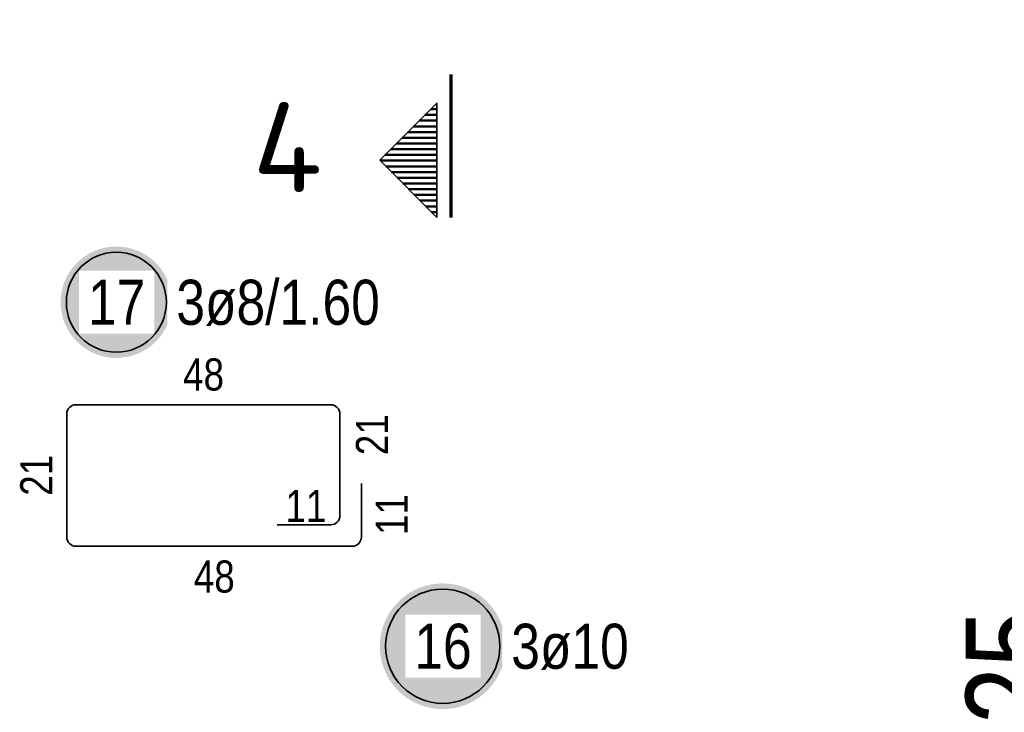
# Model space of a CAD drawing. Header units: millimetres. Extents: x -4.8 to 37.2, y -12 to 28.3.
# Tile 64 of 82: x 26.5 to 28.2, y 14 to 15.2. Entities that reach past the tile are written whole.
import ezdxf
from ezdxf.enums import TextEntityAlignment as Align

# ---------------------------------------------------------------- set-up
doc = ezdxf.new("R2010")
doc.units = ezdxf.units.MM
doc.linetypes.add('DASHDOTX2', pattern=[2, 1, -0.5, 0, -0.5])
doc.styles.add('Arial Narrow', font='ARIALN.TTF')
doc.styles.add('isocp', font='isocp', dxfattribs={"width": 1.1})

msp = doc.modelspace()

# ---------------------------------------------------------------- hatches: boundary and pattern name
at = {"lineweight": 50}
h = msp.add_hatch(dxfattribs=at)
h.set_pattern_fill('Mau', color=4, scale=0.01, style=0, pattern_type=2)
h.set_pattern_definition([(0, (0, 0), (0, 0.01), [])])
h.paths.add_polyline_path([(27.193221, 15.050726), (27.093221, 14.950726), (27.193221, 14.850726)])
at = {"lineweight": 25, "true_color": 0xffffff}
for points in [[(26.729921, 14.702108), (26.729861, 14.705511), (26.729683, 14.70891), (26.729387, 14.7123), (26.728972, 14.715678), (26.728439, 14.719039), (26.72779, 14.72238), (26.727025, 14.725696), (26.726144, 14.728983), (26.725149, 14.732238), (26.724041, 14.735455), (26.722821, 14.738633), (26.721491, 14.741765), (26.720053, 14.74485), (26.718508, 14.747882), (26.716858, 14.750858), (26.715105, 14.753776), (26.713252, 14.75663), (26.7113, 14.759418), (26.709252, 14.762135), (26.70711, 14.76478), (26.704877, 14.767349), (26.702556, 14.769838), (26.70015, 14.772244), (26.697661, 14.774565), (26.695092, 14.776798), (26.692448, 14.77894), (26.68973, 14.780988), (26.686942, 14.78294), (26.684088, 14.784793), (26.681171, 14.786546), (26.678194, 14.788196), (26.675162, 14.789741), (26.672077, 14.791179), (26.668945, 14.792509), (26.665768, 14.793729), (26.66255, 14.794837), (26.659295, 14.795832), (26.656008, 14.796712), (26.652692, 14.797478), (26.649351, 14.798127), (26.64599, 14.79866), (26.642612, 14.799074), (26.639222, 14.799371), (26.635823, 14.799549), (26.632421, 14.799608), (26.629018, 14.799549), (26.625619, 14.799371), (26.622229, 14.799074), (26.618851, 14.79866), (26.61549, 14.798127), (26.612149, 14.797478), (26.608833, 14.796712), (26.605546, 14.795832), (26.602292, 14.794837), (26.599074, 14.793729), (26.595897, 14.792509), (26.592764, 14.791179), (26.589679, 14.789741), (26.586647, 14.788196), (26.583671, 14.786546), (26.580754, 14.784793), (26.577899, 14.78294), (26.575112, 14.780988), (26.572394, 14.77894), (26.569749, 14.776798), (26.56718, 14.774565), (26.564691, 14.772244), (26.562285, 14.769838), (26.559964, 14.767349), (26.557731, 14.76478), (26.55559, 14.762135), (26.553542, 14.759418), (26.55159, 14.75663), (26.549736, 14.753776), (26.547983, 14.750858), (26.546333, 14.747882), (26.544788, 14.74485), (26.54335, 14.741765), (26.54202, 14.738633), (26.540801, 14.735455), (26.539693, 14.732238), (26.538698, 14.728983), (26.537817, 14.725696), (26.537051, 14.72238), (26.536402, 14.719039), (26.53587, 14.715678), (26.535455, 14.7123), (26.535158, 14.70891), (26.53498, 14.705511), (26.534921, 14.702108), (26.53498, 14.698706), (26.535158, 14.695307), (26.535455, 14.691917), (26.53587, 14.688539), (26.536402, 14.685178), (26.537051, 14.681837), (26.537817, 14.678521), (26.538698, 14.675234), (26.539693, 14.671979), (26.540801, 14.668762), (26.54202, 14.665584), (26.54335, 14.662452), (26.544788, 14.659367), (26.546333, 14.656335), (26.547983, 14.653358), (26.549736, 14.650441), (26.55159, 14.647587), (26.553542, 14.644799), (26.55559, 14.642082), (26.557731, 14.639437), (26.559964, 14.636868), (26.562285, 14.634379), (26.564691, 14.631973), (26.56718, 14.629652), (26.569749, 14.627419), (26.572394, 14.625277), (26.575112, 14.623229), (26.577899, 14.621277), (26.580754, 14.619424), (26.583671, 14.617671), (26.586647, 14.616021), (26.589679, 14.614476), (26.592764, 14.613038), (26.595897, 14.611708), (26.599074, 14.610488), (26.602292, 14.60938), (26.605546, 14.608385), (26.608833, 14.607505), (26.612149, 14.606739), (26.61549, 14.60609), (26.618851, 14.605557), (26.622229, 14.605143), (26.625619, 14.604846), (26.629018, 14.604668), (26.632421, 14.604608), (26.635823, 14.604668), (26.639222, 14.604846), (26.642612, 14.605143), (26.64599, 14.605557), (26.649351, 14.60609), (26.652692, 14.606739), (26.656008, 14.607505), (26.659295, 14.608385), (26.66255, 14.60938), (26.665768, 14.610488), (26.668945, 14.611708), (26.672077, 14.613038), (26.675162, 14.614476), (26.678194, 14.616021), (26.681171, 14.617671), (26.684088, 14.619424), (26.686942, 14.621277), (26.68973, 14.623229), (26.692448, 14.625277), (26.695092, 14.627419), (26.697661, 14.629652), (26.70015, 14.631973), (26.702556, 14.634379), (26.704877, 14.636868), (26.70711, 14.639437), (26.709252, 14.642082), (26.7113, 14.644799), (26.713252, 14.647587), (26.715105, 14.650441), (26.716858, 14.653358), (26.718508, 14.656335), (26.720053, 14.659367), (26.721491, 14.662452), (26.722821, 14.665584), (26.724041, 14.668762), (26.725149, 14.671979), (26.726144, 14.675234), (26.727025, 14.678521), (26.72779, 14.681837), (26.728439, 14.685178), (26.728972, 14.688539), (26.729387, 14.691917), (26.729683, 14.695307)], [(27.313476, 14.1), (27.313409, 14.103839), (27.313208, 14.107673), (27.312874, 14.111498), (27.312406, 14.115309), (27.311805, 14.119101), (27.311073, 14.12287), (27.310209, 14.126611), (27.309215, 14.13032), (27.308093, 14.133992), (27.306843, 14.137622), (27.305467, 14.141207), (27.303966, 14.144741), (27.302344, 14.148221), (27.300601, 14.151642), (27.298739, 14.155), (27.296762, 14.158291), (27.294671, 14.161511), (27.292468, 14.164656), (27.290158, 14.167723), (27.287741, 14.170707), (27.285222, 14.173604), (27.282604, 14.176412), (27.279889, 14.179127), (27.277081, 14.181746), (27.274183, 14.184265), (27.271199, 14.186681), (27.268133, 14.188992), (27.264988, 14.191194), (27.261768, 14.193285), (27.258476, 14.195263), (27.255118, 14.197124), (27.251697, 14.198867), (27.248217, 14.20049), (27.244683, 14.20199), (27.241099, 14.203366), (27.237468, 14.204616), (27.233797, 14.205739), (27.230088, 14.206733), (27.226347, 14.207596), (27.222578, 14.208329), (27.218785, 14.208929), (27.214975, 14.209397), (27.21115, 14.209732), (27.207315, 14.209933), (27.203476, 14.21), (27.199637, 14.209933), (27.195803, 14.209732), (27.191978, 14.209397), (27.188167, 14.208929), (27.184375, 14.208329), (27.180606, 14.207596), (27.176865, 14.206733), (27.173156, 14.205739), (27.169485, 14.204616), (27.165854, 14.203366), (27.16227, 14.20199), (27.158735, 14.20049), (27.155256, 14.198867), (27.151835, 14.197124), (27.148476, 14.195263), (27.145185, 14.193285), (27.141965, 14.191194), (27.13882, 14.188992), (27.135754, 14.186681), (27.13277, 14.184265), (27.129872, 14.181746), (27.127064, 14.179127), (27.124349, 14.176412), (27.121731, 14.173604), (27.119212, 14.170707), (27.116795, 14.167723), (27.114485, 14.164656), (27.112282, 14.161511), (27.110191, 14.158291), (27.108214, 14.155), (27.106352, 14.151642), (27.104609, 14.148221), (27.102986, 14.144741), (27.101486, 14.141207), (27.10011, 14.137622), (27.09886, 14.133992), (27.097738, 14.13032), (27.096744, 14.126611), (27.09588, 14.12287), (27.095148, 14.119101), (27.094547, 14.115309), (27.094079, 14.111498), (27.093744, 14.107673), (27.093543, 14.103839), (27.093476, 14.1), (27.093543, 14.096161), (27.093744, 14.092327), (27.094079, 14.088502), (27.094547, 14.084691), (27.095148, 14.080899), (27.09588, 14.07713), (27.096744, 14.073389), (27.097738, 14.06968), (27.09886, 14.066008), (27.10011, 14.062378), (27.101486, 14.058793), (27.102986, 14.055259), (27.104609, 14.051779), (27.106352, 14.048358), (27.108214, 14.045), (27.110191, 14.041709), (27.112282, 14.038489), (27.114485, 14.035344), (27.116795, 14.032277), (27.119212, 14.029293), (27.121731, 14.026396), (27.124349, 14.023588), (27.127064, 14.020873), (27.129872, 14.018254), (27.13277, 14.015735), (27.135754, 14.013319), (27.13882, 14.011008), (27.141965, 14.008806), (27.145185, 14.006715), (27.148476, 14.004737), (27.151835, 14.002876), (27.155256, 14.001133), (27.158735, 13.99951), (27.16227, 13.99801), (27.165854, 13.996634), (27.169485, 13.995384), (27.173156, 13.994261), (27.176865, 13.993267), (27.180606, 13.992404), (27.184375, 13.991671), (27.188167, 13.991071), (27.191978, 13.990603), (27.195803, 13.990268), (27.199637, 13.990067), (27.203476, 13.99), (27.207315, 13.990067), (27.21115, 13.990268), (27.214975, 13.990603), (27.218785, 13.991071), (27.222578, 13.991671), (27.226347, 13.992404), (27.230088, 13.993267), (27.233797, 13.994261), (27.237468, 13.995384), (27.241099, 13.996634), (27.244683, 13.99801), (27.248217, 13.99951), (27.251697, 14.001133), (27.255118, 14.002876), (27.258476, 14.004737), (27.261768, 14.006715), (27.264988, 14.008806), (27.268133, 14.011008), (27.271199, 14.013319), (27.274183, 14.015735), (27.277081, 14.018254), (27.279889, 14.020873), (27.282604, 14.023588), (27.285222, 14.026396), (27.287741, 14.029293), (27.290158, 14.032277), (27.292468, 14.035344), (27.294671, 14.038489), (27.296762, 14.041709), (27.298739, 14.045), (27.300601, 14.048358), (27.302344, 14.051779), (27.303966, 14.055259), (27.305467, 14.058793), (27.306843, 14.062378), (27.308093, 14.066008), (27.309215, 14.06968), (27.310209, 14.073389), (27.311073, 14.07713), (27.311805, 14.080899), (27.312406, 14.084691), (27.312874, 14.088502), (27.313208, 14.092327)]]:
    msp.add_hatch(color=7, dxfattribs=at).paths.add_polyline_path(points)

# ---------------------------------------------------------------- linework, layer by layer
at = {"color": 1, "linetype": 'DASHDOTX2', "lineweight": 70, "ltscale": 0.25}
msp.add_line((27.218221, 14.850726), (27.218221, 15.500726), dxfattribs=at)
at = {"color": 2, "linetype": 'Continuous', "lineweight": 35}
for p, q in [((27.093221, 14.950726), (27.193221, 15.050726)), ((27.193221, 14.850726), (27.193221, 15.050726)), ((27.193221, 14.850726), (27.093221, 14.950726)), ((27.007695, 14.522651), (26.561544, 14.522651)), ((26.545544, 14.506651), (26.545544, 14.291151)), ((27.023695, 14.328651), (27.023695, 14.506651)), ((27.061195, 14.291151), (27.061195, 14.385151)), ((26.913695, 14.312651), (27.007695, 14.312651)), ((26.561544, 14.275151), (27.045195, 14.275151))]:
    msp.add_line(p, q, dxfattribs=at)
for centre, radius in [((26.632421, 14.702108), 0.0875), ((27.203476, 14.1), 0.1)]:
    msp.add_circle(centre, radius, dxfattribs=at)
for centre, start, end in [((26.561544, 14.506651), 90, 180), ((27.007695, 14.506651), 0, 90), ((27.007695, 14.328651), 270, 0), ((26.561544, 14.291151), 180, 270), ((27.045195, 14.291151), 270, 0)]:
    msp.add_arc(centre, 0.016, start, end, dxfattribs=at)

# ---------------------------------------------------------------- texts
at = {"color": 2, "lineweight": 35, "style": 'isocp', "width": 1.15}
msp.add_text('4', height=0.1575, dxfattribs=at).set_placement((26.931601, 14.89474), align=Align.CENTER)
at = {"color": 1, "lineweight": 70, "style": 'Arial Narrow'}
msp.add_text('Schnitt 5 - 5  M. 1:25', height=0.1575, rotation=90, dxfattribs=at).set_placement((28.276247, 12.498869))
at = {"color": 2, "lineweight": 35, "char_height": 0.07875, "attachment_point": 1, "line_spacing_factor": 0.9, "style": 'Arial Narrow', "bg_fill": 3, "box_fill_scale": 1.2, "bg_fill_color": 256, "bg_fill_true_color": 13158600, "bg_fill_transparency": 0}
for s, insert in [('3ø8/1.60', (26.737421, 14.741483)), ('3ø10', (27.323476, 14.139375))]:
    msp.add_mtext(s, dxfattribs=dict(at, insert=insert))
at = {"color": 3, "lineweight": 25, "char_height": 0.05625, "attachment_point": 1, "line_spacing_factor": 0.9, "style": 'Arial Narrow'}
for s, insert in [('48', (26.749182, 14.603901)), ('11', (26.928353, 14.373691)), ('48', (26.767932, 14.250151))]:
    msp.add_mtext(s, dxfattribs=dict(at, insert=insert))
at = {"color": 3, "lineweight": 25, "char_height": 0.05625, "attachment_point": 1, "rotation": 90, "line_spacing_factor": 0.9, "style": 'Arial Narrow'}
for s, insert in [('21', (27.051785, 14.434441)), ('21', (26.464294, 14.363464)), ('11', (27.086195, 14.294714))]:
    msp.add_mtext(s, dxfattribs=dict(at, insert=insert))

# ---------------------------------------------------------------- next in the draw order: texts
at = {"color": 2, "lineweight": 35, "char_height": 0.07875, "attachment_point": 1, "line_spacing_factor": 0.9, "style": 'Arial Narrow', "bg_fill": 3, "box_fill_scale": 1.2, "bg_fill_color": 256, "bg_fill_true_color": 13158600, "bg_fill_transparency": 0}
for s, insert in [('17', (26.582808, 14.741483)), ('16', (27.153864, 14.139375))]:
    msp.add_mtext(s, dxfattribs=dict(at, insert=insert))

doc.saveas('drawing.dxf')
